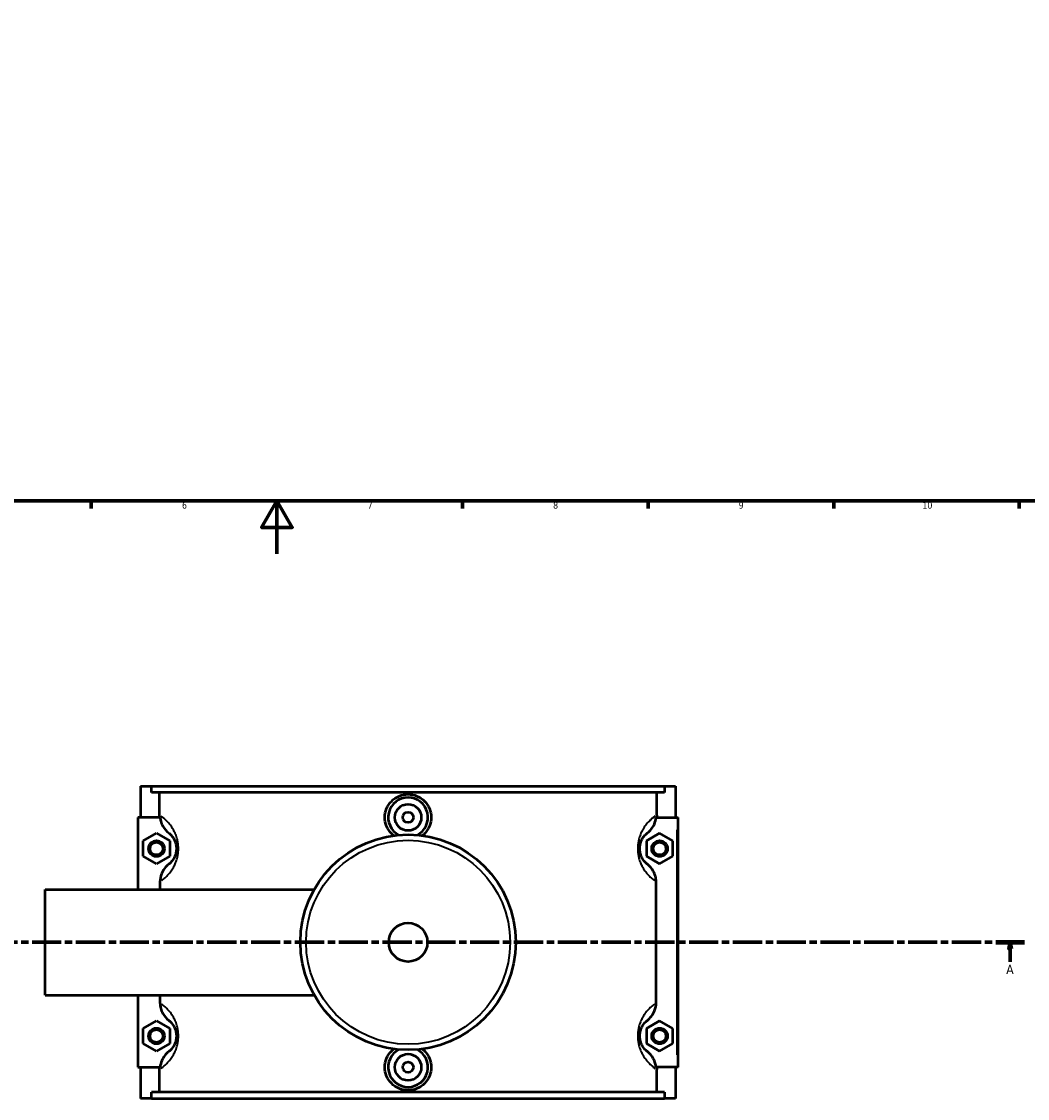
# Model space of a CAD drawing. Header units: millimetres. Extents: x 0 to 969, y -206 to 1211.
# Tile 3 of 9: x 324 to 704, y -206 to 201. Entities that reach past the tile are written whole.
import ezdxf

# ---------------------------------------------------------------- set-up
doc = ezdxf.new("R2010")
doc.units = ezdxf.units.MM
doc.linetypes.add('CHAIN', pattern=[0.3543, 0.2362, -0.0295, 0.0591, -0.0295])
for name, color, linetype, lineweight in [('Border (ISO)', 7, 'Continuous', 70), ('Section Line (ISO)', 7, 'CHAIN', 70), ('Visible (ISO)', 7, 'Continuous', 50), ('Visible Narrow (ISO)', 7, 'Continuous', 35)]:
    doc.layers.add(name, color=color, linetype=linetype, lineweight=lineweight)
doc.styles.add('Label Text (ISO)', font='tahoma.ttf')
doc.styles.add('Note Text (ISO)', font='tahoma.ttf')

# ---------------------------------------------------------------- blocks, each defined once
blk = doc.blocks.new('Borders Default Border')
at = {"layer": 'Border (ISO)'}
for p, q in [((350.42, 20), (350.42, 17.1)), ((490.58, 20), (490.58, 17.1)), ((560.67, 20), (560.67, 17.1)), ((630.75, 20), (630.75, 17.1)), ((700.83, 20), (700.83, 17.1))]:
    blk.add_line(p, q, dxfattribs=at)
at = {"layer": 'Border (ISO)', "flags": 128}
for points in [[(20, 20), (20, 574), (821, 574), (821, 20), (20, 20)], [(420.5, 0), (420.5, 20), (414.73, 10), (426.27, 10), (420.5, 20)]]:
    blk.add_lwpolyline(points, dxfattribs=at)
at = {"layer": 'Border (ISO)', "color": 232, "true_color": 0xca0064, "char_height": 2.5, "attachment_point": 7, "style": 'Note Text (ISO)'}
for s, insert in [('6', (384.66, 17.05)), ('7', (454.77, 17.1)), ('8', (524.81, 17.04)), ('9', (594.88, 17.05)), ('10', (664.29, 17.05))]:
    blk.add_mtext(s, dxfattribs=dict(at, insert=insert))
blk = doc.blocks.new('2dTransSection0')
at = {"layer": 'Section Line (ISO)', "linetype": 'CHAIN', "ltscale": 46.681}
blk.add_line((278.45, -146.75), (702.87, -146.75), dxfattribs=at)
at = {"layer": 'Section Line (ISO)', "linetype": 'Continuous', "lineweight": 140}
for p, q in [((278.45, -146.75), (289.39, -146.75)), ((691.93, -146.75), (702.87, -146.75))]:
    blk.add_line(p, q, dxfattribs=at)
at = {"layer": 'Section Line (ISO)', "linetype": 'Continuous'}
for p, q in [((283.92, -146.75), (283.42, -149.25)), ((283.42, -149.25), (284.42, -149.25)), ((283.92, -149.25), (283.92, -146.75)), ((284.42, -149.25), (283.92, -146.75)), ((283.92, -154.16), (283.92, -149.25)), ((697.4, -146.75), (696.9, -149.25)), ((696.9, -149.25), (697.9, -149.25)), ((697.4, -149.25), (697.4, -146.75)), ((697.9, -149.25), (697.4, -146.75)), ((697.4, -154.16), (697.4, -149.25))]:
    blk.add_line(p, q, dxfattribs=at)
at = {"layer": 'Section Line (ISO)', "linetype": 'Continuous', "flags": 128}
for points in [[(284.42, -149.25), (283.92, -146.75), (283.42, -149.25), (284.42, -149.25)], [(697.9, -149.25), (697.4, -146.75), (696.9, -149.25), (697.9, -149.25)]]:
    blk.add_lwpolyline(points, dxfattribs=at)
at = {"layer": 'Section Line (ISO)'}
for points in [[(284.42, -149.25), (283.92, -146.75), (283.42, -149.25), (284.42, -149.25)], [(697.9, -149.25), (697.4, -146.75), (696.9, -149.25), (697.9, -149.25)]]:
    blk.add_solid(points, dxfattribs=at)
at = {"layer": 'Section Line (ISO)', "char_height": 3.5, "attachment_point": 7, "style": 'Label Text (ISO)'}
for insert in [(282.43, -158.75), (695.91, -158.75)]:
    blk.add_mtext('A', dxfattribs=dict(at, insert=insert))

msp = doc.modelspace()

# ---------------------------------------------------------------- linework, layer by layer
at = {"layer": 'Visible (ISO)'}
for p, q in [((369.031, -87.754), (369.031, -99.554)), ((369.031, -87.754), (373.195, -87.754)), ((373.195, -87.754), (566.867, -87.754)), ((373.195, -90.114), (373.195, -87.754)), ((566.867, -87.754), (566.867, -90.114)), ((566.867, -87.754), (571.031, -87.754)), ((571.031, -87.754), (571.031, -99.554)), ((566.867, -90.114), (373.195, -90.114)), ((376.138, -98.686), (376.138, -90.114)), ((563.925, -98.686), (563.925, -90.114)), ((376.389, -99.554), (368.031, -99.554)), ((368.031, -99.554), (368.031, -126.754)), ((563.673, -99.554), (571.531, -99.554)), ((571.531, -99.554), (572.031, -99.554)), ((572.031, -193.954), (572.031, -99.554)), ((370.031, -108.467), (375.031, -105.581)), ((375.031, -105.581), (380.031, -108.467)), ((565.031, -105.581), (560.031, -108.467)), ((570.031, -108.467), (565.031, -105.581)), ((370.031, -114.241), (370.031, -108.467)), ((380.031, -108.467), (380.031, -114.241)), ((560.031, -108.467), (560.031, -114.241)), ((570.031, -114.241), (570.031, -108.467)), ((375.031, -117.128), (370.031, -114.241)), ((380.031, -114.241), (375.031, -117.128)), ((560.031, -114.241), (565.031, -117.128)), ((565.031, -117.128), (570.031, -114.241)), ((376.356, -123.879), (376.356, -126.754)), ((563.706, -169.629), (563.706, -123.879)), ((333.031, -166.754), (333.031, -126.754)), ((333.031, -126.754), (434.622, -126.754)), ((333.031, -166.754), (434.622, -166.754)), ((368.031, -166.754), (368.031, -193.954)), ((376.356, -166.754), (376.356, -169.629)), ((370.031, -179.267), (375.031, -176.381)), ((375.031, -176.381), (380.031, -179.267)), ((565.031, -176.381), (560.031, -179.267)), ((570.031, -179.267), (565.031, -176.381)), ((370.031, -185.041), (370.031, -179.267)), ((380.031, -179.267), (380.031, -185.041)), ((560.031, -179.267), (560.031, -185.041)), ((570.031, -185.041), (570.031, -179.267)), ((375.031, -187.928), (370.031, -185.041)), ((380.031, -185.041), (375.031, -187.928)), ((560.031, -185.041), (565.031, -187.928)), ((565.031, -187.928), (570.031, -185.041)), ((368.031, -193.954), (376.389, -193.954)), ((369.031, -193.954), (369.031, -205.754)), ((376.138, -203.394), (376.138, -194.823)), ((571.531, -193.954), (563.673, -193.954)), ((563.925, -203.394), (563.925, -194.823)), ((571.031, -193.954), (571.031, -205.754)), ((572.031, -193.954), (571.531, -193.954)), ((566.867, -203.394), (373.195, -203.394)), ((373.195, -205.754), (373.195, -203.394)), ((566.867, -203.394), (566.867, -205.754)), ((373.195, -205.754), (369.031, -205.754)), ((373.195, -205.754), (566.867, -205.754)), ((571.031, -205.754), (566.867, -205.754))]:
    msp.add_line(p, q, dxfattribs=at)
for centre, radius in [((470.031, -99.554), 5), ((470.031, -99.554), 2), ((375.031, -111.354), 3), ((375.031, -111.354), 2.4), ((470.031, -146.754), 40.667), ((565.031, -111.354), 3), ((565.031, -111.354), 2.4), ((470.031, -146.754), 7.32), ((375.031, -182.154), 3), ((375.031, -182.154), 2.4), ((565.031, -182.154), 3), ((565.031, -182.154), 2.4), ((470.031, -193.954), 5), ((470.031, -193.954), 2)]:
    msp.add_circle(centre, radius, dxfattribs=at)
for centre, start, end in [((470.031, -99.554), 297.09262, 242.90738), ((470.031, -193.954), 117.09262, 62.90738)]:
    msp.add_arc(centre, 7.5, start, end, dxfattribs=at)
for points, knots in [([(464.658, -106.443), (464.368, -106.219), (464.096, -105.98), (463.066, -104.957), (462.39, -103.976), (461.493, -101.824), (461.271, -100.653), (461.271, -98.455), (461.493, -97.284), (462.39, -95.132), (463.066, -94.151), (464.623, -92.604), (465.607, -91.935), (467.762, -91.047), (468.933, -90.829), (471.129, -90.829), (472.3, -91.047), (474.456, -91.935), (475.44, -92.604), (476.997, -94.151), (477.673, -95.132), (478.57, -97.284), (478.791, -98.455), (478.791, -99.554)], [1.8705015, 1.8705015, 1.8705015, 1.8705015, 1.9767592, 1.9767592, 2.3064215, 2.3064215, 2.6360837, 2.6360837, 2.965746, 2.965746, 3.2954082, 3.2954082, 3.6247669, 3.6247669, 3.9541256, 3.9541256, 4.2834843, 4.2834843, 4.6128429, 4.6128429, 4.9425052, 4.9425052, 5.2721674, 5.2721674, 5.2721674, 5.2721674]), ([(376.389, -99.554), (376.434, -100.052), (376.525, -100.544), (376.841, -101.665), (377.097, -102.28), (377.984, -103.859), (378.744, -104.737), (379.649, -105.444)], [-0.6938751, -0.6938751, -0.6938751, -0.6938751, -0.54363219, -0.54363219, -0.34440996, -0.34440996, 0, 0, 0, 0]), ([(478.791, -99.554), (478.791, -100.653), (478.57, -101.824), (477.673, -103.976), (476.997, -104.957), (475.967, -105.98), (475.694, -106.219), (475.404, -106.443)], [0, 0, 0, 0, 0.32966226, 0.32966226, 0.65932451, 0.65932451, 0.76558225, 0.76558225, 0.76558225, 0.76558225]), ([(560.414, -105.444), (560.976, -105.005), (561.483, -104.499), (562.368, -103.365), (562.742, -102.739), (563.376, -101.271), (563.595, -100.421), (563.673, -99.554)], [-0.74331412, -0.74331412, -0.74331412, -0.74331412, -0.52961225, -0.52961225, -0.31209166, -0.31209166, -0.0501672, -0.0501672, -0.0501672, -0.0501672]), ([(379.649, -105.444), (379.767, -105.536), (379.893, -105.641), (380.2, -105.915), (380.386, -106.095), (380.78, -106.529), (380.989, -106.783), (381.363, -107.324), (381.527, -107.589), (381.79, -108.095), (381.891, -108.312), (382.094, -108.815), (382.194, -109.106), (382.336, -109.64), (382.387, -109.869), (382.467, -110.348), (382.497, -110.598), (382.526, -111.018), (382.531, -111.186), (382.531, -111.354), (382.531, -111.522), (382.526, -111.69), (382.497, -112.11), (382.467, -112.36), (382.387, -112.839), (382.336, -113.069), (382.194, -113.603), (382.094, -113.893), (381.891, -114.396), (381.79, -114.613), (381.527, -115.119), (381.363, -115.384), (380.989, -115.925), (380.78, -116.18), (380.386, -116.613), (380.2, -116.793), (379.893, -117.068), (379.767, -117.172), (379.649, -117.264)], [0.9250872, 0.9250872, 0.9250872, 0.9250872, 1.2377858, 1.2377858, 1.6451547, 1.6451547, 2.0594948, 2.0594948, 2.3782179, 2.3782179, 2.5869841, 2.5869841, 2.8203842, 2.8203842, 2.980182, 2.980182, 3.140006, 3.140006, 3.2440869, 3.2440869, 3.2440869, 3.3481679, 3.3481679, 3.5079919, 3.5079919, 3.6677896, 3.6677896, 3.9011898, 3.9011898, 4.109956, 4.109956, 4.4286791, 4.4286791, 4.8430191, 4.8430191, 5.2503881, 5.2503881, 5.5630867, 5.5630867, 5.5630867, 5.5630867]), ([(560.414, -117.264), (560.296, -117.172), (560.169, -117.068), (559.862, -116.793), (559.676, -116.613), (559.282, -116.18), (559.074, -115.925), (558.7, -115.384), (558.535, -115.119), (558.273, -114.613), (558.171, -114.396), (557.968, -113.893), (557.869, -113.603), (557.726, -113.069), (557.676, -112.839), (557.595, -112.36), (557.565, -112.11), (557.537, -111.69), (557.531, -111.522), (557.531, -111.354), (557.531, -111.186), (557.537, -111.018), (557.565, -110.598), (557.595, -110.348), (557.676, -109.869), (557.726, -109.64), (557.869, -109.106), (557.968, -108.815), (558.171, -108.312), (558.273, -108.095), (558.535, -107.589), (558.7, -107.324), (559.074, -106.783), (559.282, -106.529), (559.676, -106.095), (559.862, -105.915), (560.169, -105.641), (560.296, -105.536), (560.414, -105.444)], [0.9250871, 0.9250871, 0.9250871, 0.9250871, 1.2377855, 1.2377855, 1.6451549, 1.6451549, 2.0594949, 2.0594949, 2.3782179, 2.3782179, 2.5869841, 2.5869841, 2.8203842, 2.8203842, 2.980182, 2.980182, 3.140006, 3.140006, 3.2440869, 3.2440869, 3.2440869, 3.3481679, 3.3481679, 3.5079918, 3.5079918, 3.6677896, 3.6677896, 3.9011898, 3.9011898, 4.1099559, 4.1099559, 4.4286789, 4.4286789, 4.8430189, 4.8430189, 5.2503883, 5.2503883, 5.5630867, 5.5630867, 5.5630867, 5.5630867]), ([(379.649, -117.264), (379.056, -117.727), (378.525, -118.264), (377.608, -119.471), (377.227, -120.139), (376.558, -121.814), (376.356, -122.841), (376.356, -123.879)], [-0.76585895, -0.76585895, -0.76585895, -0.76585895, -0.54066017, -0.54066017, -0.31131092, -0.31131092, 0, 0, 0, 0]), ([(563.706, -123.879), (563.706, -123.174), (563.613, -122.472), (563.25, -121.113), (562.984, -120.461), (562.078, -118.849), (561.319, -117.971), (560.414, -117.264)], [-0.76665576, -0.76665576, -0.76665576, -0.76665576, -0.55488933, -0.55488933, -0.34440996, -0.34440996, 0, 0, 0, 0]), ([(376.356, -169.629), (376.356, -170.335), (376.45, -171.037), (376.812, -172.396), (377.079, -173.047), (377.984, -174.659), (378.744, -175.537), (379.649, -176.244)], [-0.76665576, -0.76665576, -0.76665576, -0.76665576, -0.55488933, -0.55488933, -0.34440996, -0.34440996, 0, 0, 0, 0]), ([(560.414, -176.244), (561.006, -175.781), (561.537, -175.245), (562.455, -174.037), (562.835, -173.369), (563.504, -171.694), (563.706, -170.667), (563.706, -169.629)], [-0.76585895, -0.76585895, -0.76585895, -0.76585895, -0.54066017, -0.54066017, -0.31131092, -0.31131092, 0, 0, 0, 0]), ([(379.649, -176.244), (379.767, -176.336), (379.893, -176.441), (380.2, -176.715), (380.386, -176.895), (380.78, -177.329), (380.989, -177.583), (381.363, -178.124), (381.527, -178.389), (381.79, -178.895), (381.891, -179.112), (382.094, -179.615), (382.194, -179.906), (382.336, -180.44), (382.387, -180.669), (382.467, -181.148), (382.497, -181.398), (382.526, -181.818), (382.531, -181.986), (382.531, -182.154), (382.531, -182.322), (382.526, -182.49), (382.497, -182.91), (382.467, -183.16), (382.387, -183.639), (382.336, -183.869), (382.194, -184.403), (382.094, -184.693), (381.891, -185.196), (381.79, -185.413), (381.527, -185.919), (381.363, -186.184), (380.989, -186.725), (380.78, -186.98), (380.386, -187.413), (380.2, -187.593), (379.893, -187.868), (379.767, -187.972), (379.649, -188.064)], [0.9250872, 0.9250872, 0.9250872, 0.9250872, 1.2377858, 1.2377858, 1.6451547, 1.6451547, 2.0594948, 2.0594948, 2.3782179, 2.3782179, 2.5869841, 2.5869841, 2.8203842, 2.8203842, 2.980182, 2.980182, 3.140006, 3.140006, 3.2440869, 3.2440869, 3.2440869, 3.3481679, 3.3481679, 3.5079919, 3.5079919, 3.6677896, 3.6677896, 3.9011898, 3.9011898, 4.109956, 4.109956, 4.4286791, 4.4286791, 4.8430191, 4.8430191, 5.2503881, 5.2503881, 5.5630867, 5.5630867, 5.5630867, 5.5630867]), ([(560.414, -188.064), (560.296, -187.972), (560.169, -187.868), (559.862, -187.593), (559.676, -187.413), (559.282, -186.98), (559.074, -186.725), (558.7, -186.184), (558.535, -185.919), (558.273, -185.413), (558.171, -185.196), (557.968, -184.693), (557.869, -184.403), (557.726, -183.869), (557.676, -183.639), (557.595, -183.16), (557.565, -182.91), (557.537, -182.49), (557.531, -182.322), (557.531, -182.154), (557.531, -181.986), (557.537, -181.818), (557.565, -181.398), (557.595, -181.148), (557.676, -180.669), (557.726, -180.44), (557.869, -179.906), (557.968, -179.615), (558.171, -179.112), (558.273, -178.895), (558.535, -178.389), (558.7, -178.124), (559.074, -177.583), (559.282, -177.329), (559.676, -176.895), (559.862, -176.715), (560.169, -176.441), (560.296, -176.336), (560.414, -176.244)], [0.9250871, 0.9250871, 0.9250871, 0.9250871, 1.2377855, 1.2377855, 1.6451549, 1.6451549, 2.0594949, 2.0594949, 2.3782179, 2.3782179, 2.5869841, 2.5869841, 2.8203842, 2.8203842, 2.980182, 2.980182, 3.140006, 3.140006, 3.2440869, 3.2440869, 3.2440869, 3.3481679, 3.3481679, 3.5079918, 3.5079918, 3.6677896, 3.6677896, 3.9011898, 3.9011898, 4.1099559, 4.1099559, 4.4286789, 4.4286789, 4.8430189, 4.8430189, 5.2503883, 5.2503883, 5.5630867, 5.5630867, 5.5630867, 5.5630867]), ([(478.791, -193.954), (478.791, -195.053), (478.57, -196.224), (477.673, -198.376), (476.997, -199.357), (475.44, -200.904), (474.456, -201.573), (472.3, -202.461), (471.129, -202.679), (468.933, -202.679), (467.762, -202.461), (465.607, -201.573), (464.623, -200.904), (463.066, -199.357), (462.39, -198.376), (461.493, -196.224), (461.271, -195.053), (461.271, -193.954), (461.271, -192.855), (461.493, -191.684), (462.39, -189.532), (463.066, -188.551), (464.096, -187.528), (464.368, -187.289), (464.658, -187.066)], [2.6360837, 2.6360837, 2.6360837, 2.6360837, 2.965746, 2.965746, 3.2954082, 3.2954082, 3.6247669, 3.6247669, 3.9541256, 3.9541256, 4.2834843, 4.2834843, 4.6128429, 4.6128429, 4.9425052, 4.9425052, 5.2721674, 5.2721674, 5.2721674, 5.6018297, 5.6018297, 5.931492, 5.931492, 6.0377497, 6.0377497, 6.0377497, 6.0377497]), ([(475.404, -187.066), (475.694, -187.289), (475.967, -187.528), (476.997, -188.551), (477.673, -189.532), (478.57, -191.684), (478.791, -192.855), (478.791, -193.954)], [7.14266892, 7.14266892, 7.14266892, 7.14266892, 7.24892666, 7.24892666, 7.57858892, 7.57858892, 7.90825117, 7.90825117, 7.90825117, 7.90825117]), ([(379.649, -188.064), (379.087, -188.503), (378.58, -189.009), (377.694, -190.143), (377.321, -190.769), (376.686, -192.237), (376.468, -193.087), (376.389, -193.954)], [-0.74331412, -0.74331412, -0.74331412, -0.74331412, -0.52961225, -0.52961225, -0.31209166, -0.31209166, -0.0501672, -0.0501672, -0.0501672, -0.0501672]), ([(563.673, -193.954), (563.628, -193.457), (563.537, -192.964), (563.222, -191.843), (562.965, -191.228), (562.078, -189.649), (561.319, -188.771), (560.414, -188.064)], [-0.6938751, -0.6938751, -0.6938751, -0.6938751, -0.54363219, -0.54363219, -0.34440996, -0.34440996, 0, 0, 0, 0])]:
    msp.add_open_spline(points, degree=3, knots=knots, dxfattribs=at)
for points in [[(376.185, -99.554), (376.154, -99.266), (376.138, -98.976), (376.138, -98.686)], [(563.925, -98.686), (563.925, -98.976), (563.909, -99.266), (563.878, -99.554)], [(376.138, -194.823), (376.138, -194.532), (376.154, -194.242), (376.185, -193.954)], [(563.878, -193.954), (563.909, -194.242), (563.925, -194.532), (563.925, -194.823)]]:
    msp.add_open_spline(points, degree=3, dxfattribs=at)
at = {"layer": 'Visible Narrow (ISO)'}
msp.add_line((571.531, -104.274), (571.531, -189.234), dxfattribs=at)
msp.add_circle((470.031, -146.754), 38.525, dxfattribs=at)
for points, knots in [([(376.993, -123.432), (377.204, -123.276), (377.426, -123.105), (378.049, -122.595), (378.468, -122.223), (379.356, -121.327), (379.827, -120.801), (380.67, -119.683), (381.04, -119.135), (381.632, -118.09), (381.861, -117.641), (382.318, -116.602), (382.543, -116.001), (382.864, -114.897), (382.978, -114.423), (383.16, -113.433), (383.228, -112.917), (383.291, -112.048), (383.304, -111.701), (383.304, -111.354), (383.304, -111.007), (383.291, -110.66), (383.228, -109.791), (383.16, -109.275), (382.978, -108.285), (382.864, -107.811), (382.543, -106.707), (382.318, -106.107), (381.861, -105.068), (381.632, -104.618), (381.04, -103.573), (380.67, -103.025), (379.827, -101.907), (379.356, -101.382), (378.468, -100.486), (378.049, -100.113), (377.335, -99.529), (377.031, -99.3), (376.748, -99.099)], [-5.4906177, -5.4906177, -5.4906177, -5.4906177, -5.2503881, -5.2503881, -4.8430191, -4.8430191, -4.4286791, -4.4286791, -4.109956, -4.109956, -3.9011898, -3.9011898, -3.6677896, -3.6677896, -3.5079919, -3.5079919, -3.3481679, -3.3481679, -3.2440869, -3.2440869, -3.2440869, -3.140006, -3.140006, -2.980182, -2.980182, -2.8203842, -2.8203842, -2.5869841, -2.5869841, -2.3782179, -2.3782179, -2.0594948, -2.0594948, -1.6451547, -1.6451547, -1.2377858, -1.2377858, -0.9026255, -0.9026255, -0.9026255, -0.9026255]), ([(563.315, -99.099), (563.032, -99.3), (562.728, -99.529), (562.014, -100.113), (561.594, -100.486), (560.706, -101.382), (560.236, -101.907), (559.393, -103.025), (559.023, -103.573), (558.43, -104.618), (558.201, -105.068), (557.744, -106.107), (557.519, -106.707), (557.198, -107.811), (557.084, -108.285), (556.902, -109.275), (556.835, -109.791), (556.771, -110.66), (556.758, -111.007), (556.758, -111.354), (556.758, -111.701), (556.771, -112.048), (556.835, -112.917), (556.902, -113.433), (557.084, -114.423), (557.198, -114.897), (557.519, -116.001), (557.744, -116.602), (558.201, -117.641), (558.43, -118.09), (559.023, -119.135), (559.393, -119.683), (560.236, -120.801), (560.706, -121.327), (561.594, -122.223), (562.014, -122.595), (562.637, -123.105), (562.858, -123.276), (563.069, -123.432)], [-5.5855483, -5.5855483, -5.5855483, -5.5855483, -5.2503883, -5.2503883, -4.8430189, -4.8430189, -4.4286789, -4.4286789, -4.1099559, -4.1099559, -3.9011898, -3.9011898, -3.6677896, -3.6677896, -3.5079918, -3.5079918, -3.3481679, -3.3481679, -3.2440869, -3.2440869, -3.2440869, -3.140006, -3.140006, -2.980182, -2.980182, -2.8203842, -2.8203842, -2.5869841, -2.5869841, -2.3782179, -2.3782179, -2.0594949, -2.0594949, -1.6451549, -1.6451549, -1.2377855, -1.2377855, -0.9975561, -0.9975561, -0.9975561, -0.9975561]), ([(376.748, -194.41), (377.031, -194.209), (377.335, -193.98), (378.049, -193.395), (378.468, -193.023), (379.356, -192.127), (379.827, -191.601), (380.67, -190.483), (381.04, -189.935), (381.632, -188.89), (381.861, -188.441), (382.318, -187.402), (382.543, -186.801), (382.864, -185.697), (382.978, -185.223), (383.16, -184.233), (383.228, -183.717), (383.291, -182.848), (383.304, -182.501), (383.304, -182.154), (383.304, -181.807), (383.291, -181.46), (383.228, -180.591), (383.16, -180.075), (382.978, -179.085), (382.864, -178.611), (382.543, -177.507), (382.318, -176.907), (381.861, -175.868), (381.632, -175.418), (381.04, -174.373), (380.67, -173.825), (379.827, -172.707), (379.356, -172.182), (378.468, -171.286), (378.049, -170.913), (377.426, -170.403), (377.204, -170.232), (376.993, -170.076)], [-5.5855484, -5.5855484, -5.5855484, -5.5855484, -5.2503881, -5.2503881, -4.8430191, -4.8430191, -4.4286791, -4.4286791, -4.109956, -4.109956, -3.9011898, -3.9011898, -3.6677896, -3.6677896, -3.5079919, -3.5079919, -3.3481679, -3.3481679, -3.2440869, -3.2440869, -3.2440869, -3.140006, -3.140006, -2.980182, -2.980182, -2.8203842, -2.8203842, -2.5869841, -2.5869841, -2.3782179, -2.3782179, -2.0594948, -2.0594948, -1.6451547, -1.6451547, -1.2377858, -1.2377858, -0.9975561, -0.9975561, -0.9975561, -0.9975561]), ([(563.069, -170.076), (562.858, -170.232), (562.637, -170.403), (562.014, -170.913), (561.594, -171.286), (560.706, -172.182), (560.236, -172.707), (559.393, -173.825), (559.023, -174.373), (558.43, -175.418), (558.201, -175.868), (557.744, -176.907), (557.519, -177.507), (557.198, -178.611), (557.084, -179.085), (556.902, -180.075), (556.835, -180.591), (556.771, -181.46), (556.758, -181.807), (556.758, -182.154), (556.758, -182.501), (556.771, -182.848), (556.835, -183.717), (556.902, -184.233), (557.084, -185.223), (557.198, -185.697), (557.519, -186.801), (557.744, -187.402), (558.201, -188.441), (558.43, -188.89), (559.023, -189.935), (559.393, -190.483), (560.236, -191.601), (560.706, -192.127), (561.594, -193.023), (562.014, -193.395), (562.728, -193.98), (563.032, -194.209), (563.315, -194.41)], [-5.4906177, -5.4906177, -5.4906177, -5.4906177, -5.2503883, -5.2503883, -4.8430189, -4.8430189, -4.4286789, -4.4286789, -4.1099559, -4.1099559, -3.9011898, -3.9011898, -3.6677896, -3.6677896, -3.5079918, -3.5079918, -3.3481679, -3.3481679, -3.2440869, -3.2440869, -3.2440869, -3.140006, -3.140006, -2.980182, -2.980182, -2.8203842, -2.8203842, -2.5869841, -2.5869841, -2.3782179, -2.3782179, -2.0594949, -2.0594949, -1.6451549, -1.6451549, -1.2377855, -1.2377855, -0.9026255, -0.9026255, -0.9026255, -0.9026255])]:
    msp.add_open_spline(points, degree=3, knots=knots, dxfattribs=at)

# ---------------------------------------------------------------- block references
msp.add_blockref('Borders Default Border', (0, 0))
at = {"layer": 'Section Line (ISO)'}
msp.add_blockref('2dTransSection0', (0, 0), dxfattribs=at)

doc.saveas('drawing.dxf')
